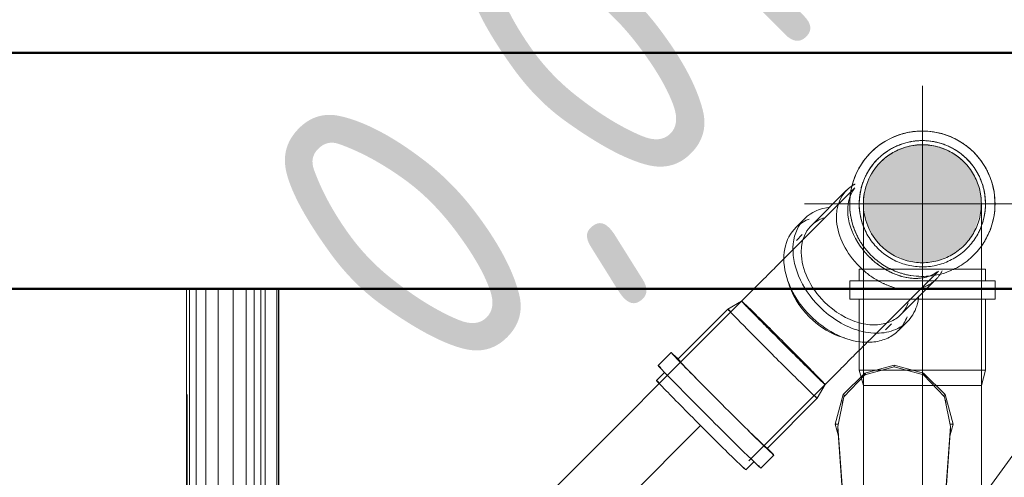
# Model space of a CAD drawing. Header units: millimetres. Extents: x -121 to 21670, y 1231 to 39176.
# Tile 26 of 72: x 9284 to 9701, y 35618 to 35812. Entities that reach past the tile are written whole.
import ezdxf

# ---------------------------------------------------------------- set-up
doc = ezdxf.new("R2010")
doc.units = ezdxf.units.MM
for name, pattern in [('ADSK_Осевая', [700, 500, -100, 0, -100]), ('ADSK_Скрыто', [300, 150, -150]), ('ADSK_Штриховая_ш3 п1_5', [225, 150, -75])]:
    doc.linetypes.add(name, pattern=pattern)
for name, color, linetype, lineweight in [('A-DETL-____-HDLN', 90, 'ADSK_Скрыто', 9), ('A-DETL-____-MBND', 5, 'ADSK_Штриховая_ш3 п1_5', 20), ('A-WALL-____-MCUT', 113, 'Continuous', 50), ('A-WALL-____-OTLN', 113, 'Continuous', 20), ('M-EQPM-____-OTLN', 50, 'Continuous', 20), ('P-PIPE-____-CNTR', 3, 'ADSK_Осевая', 20), ('P-PIPE-____-IDEN', 2, 'Continuous', 20), ('P-PIPE-____-OTLN', 3, 'Continuous', 20)]:
    doc.layers.add(name, color=color, linetype=linetype, lineweight=lineweight)
doc.styles.add('GOST Common_1', font='GOST_Common.ttf', dxfattribs={"width": 0.9, "height": 125})

# ---------------------------------------------------------------- blocks, each defined once
blk = doc.blocks.new('Прямая форма - V line-611855-В_Этаж 02_Канализация')
at = {"layer": 'A-WALL-____-MCUT', "color": 9}
for p, q in [((4180, 100), (1000, 100)), ((1000, 0), (4180, 0))]:
    blk.add_line(p, q, dxfattribs=at)
blk = doc.blocks.new('Прямая форма - SW - 014-611856-В_Этаж 02_Канализация')
blk.add_blockref('Прямая форма - V line-611855-В_Этаж 02_Канализация', (0, 0))
blk = doc.blocks.new('Прямая форма - V line-609801-В_Этаж 02_Канализация')
at = {"layer": 'M-EQPM-____-OTLN', "color": 253}
for p, q in [((-299.99, 0), (-299.99, -183.27)), ((-291.73, 0), (-291.73, -183.27)), ((-286.45, 0), (-286.45, -183.27)), ((-280.15, 0), (-280.15, -183.27)), ((-261.6, 0), (-261.6, -183.27)), ((-260.84, 0), (-260.84, -183.27)), ((-298.6, 0), (-298.6, -183.27)), ((-295.82, 0), (-295.82, -183.27)), ((-274.68, 0), (-274.68, -183.27)), ((-271.3, 0), (-271.3, -183.27)), ((-268.48, 0), (-268.48, -183.27)), ((-266.64, 0), (-266.64, -183.27)), ((-260.87, -183.24), (-260.87, 0)), ((-12.5, -35.67), (0, -32.32)), ((0, -33.04), (-12.47, -36.48)), ((12.5, -35.67), (0, -32.32)), ((0, -32.32), (0, -33.04)), ((12.47, -36.48), (0, -33.04)), ((-21.65, -44.82), (-12.5, -35.67)), ((-12.47, -36.48), (-21.3, -45.79)), ((-12.5, -35.67), (-12.03, -36.48)), ((12.03, -36.48), (12.5, -35.67)), ((12.47, -36.48), (21.3, -45.8)), ((12.5, -35.67), (21.65, -44.82)), ((-25, -57.32), (-21.65, -44.82)), ((-21.3, -45.79), (-23.89, -58.26)), ((-20.82, -45.3), (-21.65, -44.82)), ((20.82, -45.3), (21.65, -44.82)), ((21.3, -45.8), (23.89, -58.26)), ((21.65, -44.82), (25, -57.32)), ((-21.73, -47.12), (-22.2, -50.13)), ((22.2, -50.13), (21.73, -47.12)), ((-23.65, -62.37), (-25, -57.32)), ((-23.7, -57.32), (-25, -57.32)), ((-23.89, -58.26), (-20.95, -98.41)), ((-23.89, -58.26), (-23.89, -59.01)), ((20.95, -98.41), (23.89, -58.26)), ((25, -57.32), (23.65, -62.37)), ((23.7, -57.32), (25, -57.32)), ((23.89, -58.26), (23.89, -59.01)), ((-20.95, -99.15), (-23.89, -59.01)), ((23.89, -59.01), (20.95, -99.15))]:
    blk.add_line(p, q, dxfattribs=at)
blk = doc.blocks.new('Прямая форма - FU - 054-611907-В_Этаж 02_Канализация')
blk.add_blockref('Прямая форма - V line-609801-В_Этаж 02_Канализация', (0, 0))
blk = doc.blocks.new('V line_ifc_RVT-1-В_Этаж 02_Канализация')
at = {"layer": 'A-WALL-____-OTLN', "color": 253, "lineweight": 20, "rotation": 180}
blk.add_blockref('Прямая форма - SW - 014-611856-В_Этаж 02_Канализация', (31603.24, 35797.63), dxfattribs=at)
at = {"layer": 'M-EQPM-____-OTLN', "color": 253, "lineweight": 20}
blk.add_blockref('Прямая форма - FU - 054-611907-В_Этаж 02_Канализация', (29731.29, 35697.63), dxfattribs=at)
blk = doc.blocks.new('ADSK_ППР_Отвод канализационный - Отвод раструбный-581996-В_Этаж 02_Канализация')
at = {"layer": 'A-DETL-____-HDLN', "color": 12, "flags": 128}
for points in [[(29718.24, 35733.71), (29718.24, 35733.69), (29718.24, 35733.62), (29718.24, 35733.52), (29718.24, 35733.37)], [(29768.24, 35733.32), (29768.24, 35733.48), (29768.24, 35733.6), (29768.24, 35733.67), (29768.24, 35733.7), (29768.24, 35733.71)]]:
    blk.add_lwpolyline(points, dxfattribs=at)
at = {"layer": 'A-DETL-____-HDLN', "color": 12}
for start, end in [(120, 124.5503), (55.4497, 60), (127.7012, 134.7177), (127.7999, 128.6079), (125.0049, 127.1875), (123.1576, 124.4513), (55.5487, 56.8424), (52.8125, 54.9951), (45, 52.2988), (51.3921, 52.2001), (168.8794, 182.7586), (358.4383, 11.1206)]:
    blk.add_arc((29743.24, 35733.71), 25, start, end, dxfattribs=at)
at = {"layer": 'P-PIPE-____-OTLN', "color": 22}
for p, q in [((29716.49, 35706.04), (29716.49, 35701.04)), ((29769.99, 35706.04), (29716.49, 35706.04)), ((29718.24, 35707.39), (29718.24, 35656.71)), ((29768.24, 35656.71), (29768.24, 35707.39)), ((29769.99, 35701.04), (29769.99, 35706.04)), ((29712.44, 35701.04), (29712.44, 35693.24)), ((29774.04, 35701.04), (29712.44, 35701.04)), ((29774.04, 35693.24), (29774.04, 35701.04)), ((29774.04, 35693.24), (29712.44, 35693.24)), ((29716.49, 35693.24), (29716.49, 35663.24)), ((29769.99, 35663.24), (29769.99, 35693.24)), ((29716.49, 35663.24), (29718.24, 35656.71)), ((29769.99, 35663.24), (29716.49, 35663.24)), ((29768.24, 35656.71), (29769.99, 35663.24)), ((29718.24, 35656.71), (29722.86, 35656.71)), ((29723.01, 35656.71), (29723.45, 35656.71)), ((29723.43, 35656.71), (29735.46, 35656.71)), ((29735.83, 35656.71), (29743.24, 35656.71)), ((29743.24, 35656.71), (29750.65, 35656.71)), ((29751.02, 35656.71), (29763.05, 35656.71)), ((29763.02, 35656.71), (29763.47, 35656.71)), ((29763.62, 35656.71), (29768.24, 35656.71))]:
    blk.add_line(p, q, dxfattribs=at)
at = {"layer": 'P-PIPE-____-OTLN', "color": 22, "flags": 128}
for points in [[(29718.24, 35733.37), (29718.24, 35733.18), (29718.24, 35732.95), (29718.24, 35732.68), (29718.24, 35732.37), (29718.24, 35732.02), (29718.24, 35731.63), (29718.24, 35731.2), (29718.24, 35730.73), (29718.24, 35730.23), (29718.24, 35729.69), (29718.24, 35729.11), (29718.24, 35728.5), (29718.24, 35727.85), (29718.24, 35727.17), (29718.24, 35726.47), (29718.24, 35725.72), (29718.24, 35724.96), (29718.24, 35724.16), (29718.24, 35723.33), (29718.24, 35722.48), (29718.24, 35721.61), (29718.24, 35720.71), (29718.24, 35719.79), (29718.24, 35718.86), (29718.24, 35717.9), (29718.24, 35716.93), (29718.24, 35715.94), (29718.24, 35714.94), (29718.24, 35713.92), (29718.24, 35712.9), (29718.24, 35711.86), (29718.24, 35710.82), (29718.24, 35709.78), (29718.24, 35708.73), (29718.24, 35707.67), (29718.24, 35707.39)], [(29768.24, 35707.39), (29768.24, 35708.44), (29768.24, 35709.49), (29768.24, 35710.54), (29768.24, 35711.58), (29768.24, 35712.62), (29768.24, 35713.65), (29768.24, 35714.66), (29768.24, 35715.67), (29768.24, 35716.66), (29768.24, 35717.64), (29768.24, 35718.6), (29768.24, 35719.54), (29768.24, 35720.47), (29768.24, 35721.37), (29768.24, 35722.25), (29768.24, 35723.11), (29768.24, 35723.94), (29768.24, 35724.74), (29768.24, 35725.52), (29768.24, 35726.27), (29768.24, 35726.99), (29768.24, 35727.67), (29768.24, 35728.33), (29768.24, 35728.95), (29768.24, 35729.53), (29768.24, 35730.09), (29768.24, 35730.6), (29768.24, 35731.08), (29768.24, 35731.52), (29768.24, 35731.92), (29768.24, 35732.28), (29768.24, 35732.6), (29768.24, 35732.88), (29768.24, 35733.12), (29768.24, 35733.32)]]:
    blk.add_lwpolyline(points, dxfattribs=at)
at = {"layer": 'P-PIPE-____-OTLN', "color": 22}
for radius, start, end in [(30.8, 90, 211.8191), (30.8, 327.729, 90), (26.75, 90, 200.3137), (26.75, 339.8318, 90), (25, 124.5669, 127.6843), (25, 52.3157, 55.4331)]:
    blk.add_arc((29743.24, 35733.71), radius, start, end, dxfattribs=at)
blk = doc.blocks.new('ADSK_ППР_Отвод канализационный_Составной - Отвод раструбный-1566265-В_Этаж 02_Канализация')
at = {"layer": 'A-DETL-____-HDLN', "color": 12}
for p, q in [((29714.65, 35740.48), (29713.97, 35739.79)), ((29721.53, 35676.64), (29750.01, 35705.12)), ((29734.03, 35686.67), (29748.96, 35701.59)), ((29734.03, 35686.67), (29748.96, 35701.59)), ((29727.66, 35680.3), (29730.15, 35682.79)), ((29727.66, 35680.3), (29730.15, 35682.79)), ((29733.01, 35679.92), (29736.89, 35683.8)), ((29733.01, 35679.92), (29736.89, 35683.8))]:
    blk.add_line(p, q, dxfattribs=at)
at = {"layer": 'A-DETL-____-HDLN', "color": 12, "flags": 128}
blk.add_lwpolyline([(29721.53, 35676.64), (29720.99, 35676.1), (29720.44, 35675.55), (29719.87, 35674.98), (29719.27, 35674.38), (29718.66, 35673.77), (29718.04, 35673.15), (29717.39, 35672.51), (29716.74, 35671.85), (29716.07, 35671.18)], dxfattribs=at)
at = {"layer": 'A-DETL-____-HDLN', "color": 12}
for radius, start, end in [(30.8, 85.9067, 102.7602), (30.8, 121.7939, 138.7602), (26.75, 104.0505, 121.4621), (26.75, 85.938, 102.6694), (26.75, 68.0505, 85.4621), (30.8, 49.9067, 66.7602), (25, 45, 225), (26.75, 121.938, 138.6694), (25, 120, 124.5503), (25, 60, 120), (26.75, 49.938, 66.6694), (25, 55.4497, 60), (25, 135, 225), (26.75, 140.0505, 157.4621), (25, 127.7012, 135), (25, 225, 45), (25, 225, 45), (25, 125.0049, 127.1875), (25, 52.8125, 54.9951), (25, 45, 52.2988), (26.75, 45, 49.4621), (26.75, 32.0505, 45), (26.75, 13.938, 30.6694), (30.8, 13.9067, 30.7602), (30.8, 157.9067, 174.7602), (26.75, 157.938, 174.6694), (26.75, 9, 13.4621), (26.75, 176.0505, 193.4621), (26.75, 356.0505, 9), (26.75, 349.323, 354.6694), (30.8, 337.9067, 354.7602), (30.8, 193.9067, 210.7602), (26.75, 193.938, 195.6628), (26.75, 195.9655, 225), (26.75, 333, 348.9594), (26.75, 225, 333), (30.8, 211.7878, 225), (30.8, 297, 326.0879), (30.8, 225, 249.3691), (30.8, 249.7035, 261), (30.8, 261, 293.7837), (30.8, 294.7541, 297)]:
    blk.add_arc((29743.24, 35733.71), radius, start, end, dxfattribs=at)
for centre, major_axis, ratio, start_param, end_param in [((29730.04, 35720.51), (-18.92, 18.92), 0.710633, 6.045691, 6.111597), ((29730.04, 35720.51), (-18.92, 18.92), 0.710633, 6.045691, 6.111597), ((29733.29, 35723.76), (-17.68, 17.68), 0.710633, 0.103526, 0.162559), ((29733.29, 35723.76), (-17.68, 17.68), 0.710633, 0.103526, 0.162559), ((29733.29, 35723.76), (-17.68, 17.68), 0.710633, 1.416023, 1.570796), ((29733.29, 35723.76), (-17.68, 17.68), 0.710633, 1.416023, 1.832596), ((29733.29, 35723.76), (-17.68, 17.68), 0.710633, 1.570796, 1.916942), ((29730.04, 35720.51), (-18.92, 18.92), 0.710633, 1.648013, 2.010796), ((29730.04, 35720.51), (-18.92, 18.92), 0.710633, 1.648013, 2.010796), ((29733.29, 35723.76), (-17.68, 17.68), 0.710633, 1.832596, 1.916942), ((29733.29, 35723.76), (-17.68, 17.68), 0.710633, 1.923927, 3.038066), ((29733.29, 35723.76), (-17.68, 17.68), 0.710633, 1.923927, 2.094395), ((29733.29, 35723.76), (-17.68, 17.68), 0.710633, 2.094395, 3.038066), ((29730.04, 35720.51), (-18.92, 18.92), 0.710633, 3.141593, 3.379087), ((29730.04, 35720.51), (-18.92, 18.92), 0.710633, 3.141593, 3.379087), ((29733.29, 35723.76), (-17.68, 17.68), 0.710633, 2.199115, 2.228512), ((29733.29, 35723.76), (-17.68, 17.68), 0.710633, 2.199115, 2.228512), ((29730.04, 35720.51), (-18.92, 18.92), 0.710633, 2.827433, 3.082773), ((29730.04, 35720.51), (-18.92, 18.92), 0.710633, 2.827433, 3.082773), ((29730.04, 35720.51), (-18.92, 18.92), 0.710633, 3.09243, 3.141593), ((29730.04, 35720.51), (-18.92, 18.92), 0.710633, 3.09243, 3.141593), ((29730.04, 35720.51), (-18.92, 18.92), 0.710633, 2.016694, 2.199115), ((29730.04, 35720.51), (-18.92, 18.92), 0.710633, 2.016694, 2.199115), ((29730.04, 35720.51), (-18.92, 18.92), 0.710633, 2.199115, 2.827433), ((29730.04, 35720.51), (-18.92, 18.92), 0.710633, 2.199115, 2.827433), ((29715.12, 35705.58), (-21.78, 21.78), 0.710633, 2.244657, 3.672053), ((29715.12, 35705.58), (-21.78, 21.78), 0.710633, 2.244657, 3.672053), ((29715.12, 35705.58), (-18.92, 18.92), 0.710633, 2.253255, 3.455752), ((29715.12, 35705.58), (-18.92, 18.92), 0.710633, 2.253255, 3.455752), ((29684.32, 35674.79), (-17.68, 17.68), 0.01, 0.933318, 0.942478), ((29711.24, 35701.7), (-21.78, 21.78), 0.710633, 2.400449, 3.455752), ((29711.24, 35701.7), (-21.78, 21.78), 0.710633, 2.400449, 3.455752)]:
    blk.add_ellipse(centre, major_axis=major_axis, ratio=ratio, start_param=start_param, end_param=end_param, dxfattribs=at)
at = {"layer": 'P-PIPE-____-OTLN', "color": 22}
for p, q in [((29713.95, 35739.77), (29686.17, 35711.99)), ((29711.13, 35739.42), (29696.2, 35724.5)), ((29711.13, 35739.42), (29696.2, 35724.5)), ((29693.34, 35727.36), (29689.46, 35723.48)), ((29693.34, 35727.36), (29689.46, 35723.48)), ((29692.32, 35720.62), (29689.83, 35718.13)), ((29692.32, 35720.62), (29689.83, 35718.13)), ((29673.13, 35698.96), (29666.65, 35692.47)), ((29666.65, 35692.47), (29660.79, 35689.09)), ((29660.79, 35689.09), (29639.58, 35667.88)), ((29636.71, 35670.74), (29631.2, 35665.22)), ((29702, 35657.11), (29708.49, 35663.6)), ((29634.06, 35662.36), (29630.53, 35658.82)), ((29698.62, 35651.26), (29702, 35657.11)), ((29677.41, 35630.05), (29698.62, 35651.26)), ((29674.76, 35621.67), (29680.27, 35627.18)), ((29668.36, 35620.99), (29671.89, 35624.53))]:
    blk.add_line(p, q, dxfattribs=at)
at = {"layer": 'P-PIPE-____-OTLN', "color": 22, "flags": 128}
for points in [[(29673.13, 35698.96), (29673.88, 35699.7), (29674.62, 35700.44), (29675.36, 35701.18), (29676.1, 35701.92), (29676.83, 35702.65), (29677.55, 35703.37), (29678.27, 35704.09), (29678.98, 35704.8), (29679.68, 35705.5), (29680.37, 35706.19), (29681.04, 35706.86), (29681.71, 35707.53), (29682.36, 35708.18), (29682.99, 35708.81), (29683.61, 35709.43), (29684.21, 35710.03), (29684.79, 35710.62), (29685.36, 35711.18), (29685.9, 35711.72), (29686.17, 35711.99)], [(29716.07, 35671.18), (29715.39, 35670.5), (29714.69, 35669.8), (29713.99, 35669.1), (29713.27, 35668.39), (29712.55, 35667.66), (29711.83, 35666.94), (29711.09, 35666.2), (29710.35, 35665.47), (29709.61, 35664.72), (29708.87, 35663.98), (29708.49, 35663.6)]]:
    blk.add_lwpolyline(points, dxfattribs=at)
at = {"layer": 'P-PIPE-____-OTLN', "color": 22}
for start, end in [(103.3599, 121.7), (67.3599, 85.7), (45, 49.7), (31.3599, 45), (139.3599, 157.7), (355.3599, 13.7), (175.3599, 193.7), (326.1817, 337.7)]:
    blk.add_arc((29743.24, 35733.71), 30.8, start, end, dxfattribs=at)
for centre, major_axis, ratio, start_param, end_param in [((29730.04, 35720.51), (-18.92, 18.92), 0.710633, 6.113457, 7.853982), ((29730.04, 35720.51), (-18.92, 18.92), 0.710633, 6.113457, 7.853982), ((29733.29, 35723.76), (-17.68, 17.68), 0.710633, 0.164549, 1.414033), ((29733.29, 35723.76), (-17.68, 17.68), 0.710633, 0.164549, 1.414033), ((29715.12, 35705.58), (-21.78, 21.78), 0.710633, 5.752725, 7.853982), ((29715.12, 35705.58), (-21.78, 21.78), 0.710633, 5.752725, 7.853982), ((29711.24, 35701.7), (-21.78, 21.78), 0.710633, 5.969026, 7.853982), ((29711.24, 35701.7), (-21.78, 21.78), 0.710633, 5.969026, 7.853982), ((29715.12, 35705.58), (-18.92, 18.92), 0.710633, 5.969026, 7.853982), ((29715.12, 35705.58), (-18.92, 18.92), 0.710633, 5.969026, 7.853982), ((29733.29, 35723.76), (-17.68, 17.68), 0.710633, 0.913081, 0.942478), ((29733.29, 35723.76), (-17.68, 17.68), 0.710633, 0.913081, 0.942478), ((29730.04, 35720.51), (-18.92, 18.92), 0.710633, 1.570796, 1.646128), ((29730.04, 35720.51), (-18.92, 18.92), 0.710633, 1.570796, 1.646128), ((29708.75, 35699.21), (-18.92, 18.92), 0.710633, 0.887118, 1.570796), ((29708.75, 35699.21), (-18.92, 18.92), 0.710633, 0.887118, 1.570796), ((29684.32, 35674.79), (-17.68, 17.68), 0.01, 0, 0.260895), ((29679.71, 35670.17), (-18.92, 18.92), 0.01, 0, 1.570796), ((29679.71, 35670.17), (-18.92, 18.92), 0.01, 5.969026, 6.280506), ((29684.32, 35674.79), (-17.68, 17.68), 0.01, 0.261799, 0.523275), ((29715.12, 35705.58), (-21.78, 21.78), 0.710633, 1.570796, 2.243019), ((29715.12, 35705.58), (-21.78, 21.78), 0.710633, 1.570796, 2.243019), ((29715.12, 35705.58), (-18.92, 18.92), 0.710633, 1.570796, 2.25137), ((29715.12, 35705.58), (-18.92, 18.92), 0.710633, 1.570796, 2.25137), ((29684.32, 35674.79), (-17.68, 17.68), 0.01, 0.785398, 0.929625), ((29684.32, 35674.79), (-17.68, 17.68), 0.01, 0.93636, 1.047039), ((29708.75, 35699.21), (-18.92, 18.92), 0.710633, 1.570796, 2.254475), ((29708.75, 35699.21), (-18.92, 18.92), 0.710633, 1.570796, 2.254475), ((29711.24, 35701.7), (-21.78, 21.78), 0.710633, 1.570796, 2.398812), ((29711.24, 35701.7), (-21.78, 21.78), 0.710633, 1.570796, 2.398812), ((29658.49, 35648.96), (-21.78, 21.78), 0.01, 5.750616, 7.853982), ((29658.49, 35648.96), (-18.92, 18.92), 0.01, 5.969026, 7.225663), ((29679.71, 35670.17), (-18.92, 18.92), 0.01, 1.570796, 3.141593), ((29652.98, 35643.45), (-21.78, 21.78), 0.01, 5.969026, 7.853982), ((29684.32, 35674.79), (-17.68, 17.68), 0.01, 2.094554, 2.205233), ((29684.32, 35674.79), (-17.68, 17.68), 0.01, 2.226847, 2.356194), ((29649.44, 35639.91), (-18.92, 18.92), 0.01, 5.969026, 7.853982), ((29684.32, 35674.79), (-17.68, 17.68), 0.01, 2.618318, 2.879793), ((29684.32, 35674.79), (-17.68, 17.68), 0.01, 2.880698, 3.141593), ((29679.71, 35670.17), (-18.92, 18.92), 0.01, 3.144272, 3.455752), ((29658.49, 35648.96), (-21.78, 21.78), 0.01, 1.570796, 3.674162), ((29652.98, 35643.45), (-21.78, 21.78), 0.01, 1.570796, 3.455752), ((29649.44, 35639.91), (-18.92, 18.92), 0.01, 1.570796, 3.455752), ((29658.49, 35648.96), (-18.92, 18.92), 0.01, 2.199115, 3.455752)]:
    blk.add_ellipse(centre, major_axis=major_axis, ratio=ratio, start_param=start_param, end_param=end_param, dxfattribs=at)
blk = doc.blocks.new('ADSK_M_Трубы_Уклоны - Фактический_0_0Х0_Знак слева-556982-В_Этаж 02_Канализация')
at = {"layer": 'P-PIPE-____-IDEN'}
for q in [(2, 2), (2, 0)]:
    blk.add_line((0, 0), q, dxfattribs=at)

msp = doc.modelspace()

# ---------------------------------------------------------------- hatches: boundary and pattern name
at = {"layer": 'P-PIPE-____-OTLN'}
msp.add_hatch(color=256, dxfattribs=at).paths.add_polyline_path([(9666.0919, 35708.7062), (9672.5624, 35709.558), (9678.5919, 35712.0555), (9684.3585, 35716.796), (9687.7425, 35721.2062), (9690.5184, 35729.35), (9691.0919, 35733.7062), (9690.24, 35740.1767), (9687.7425, 35746.2062), (9683.7696, 35751.3838), (9678.5919, 35755.3568), (9672.5624, 35757.8543), (9666.0919, 35758.7062), (9659.6214, 35757.8543), (9653.5919, 35755.3568), (9647.5324, 35750.2347), (9644.4412, 35746.2062), (9641.9437, 35740.1767), (9641.0919, 35733.7062), (9641.9437, 35727.2357), (9644.4412, 35721.2062), (9648.4142, 35716.0285), (9653.5919, 35712.0555), (9659.8078, 35709.5335)])

# ---------------------------------------------------------------- linework, layer by layer
at = {"layer": 'A-DETL-____-HDLN', "color": 12}
for p, q in [((9658.6381, 35656.7062), (9658.3631, 35656.7062)), ((9673.8206, 35656.7062), (9673.5457, 35656.7062))]:
    msp.add_line(p, q, dxfattribs=at)
for start_param, end_param in [(4.71238898, 6.28318531), (3.14159265, 4.71238898), (2.20706397, 2.22447912)]:
    msp.add_ellipse((9607.1782, 35674.7925), major_axis=(-17.6777, 17.6777), ratio=0.0099995, start_param=start_param, end_param=end_param, dxfattribs=at)
at = {"layer": 'A-DETL-____-MBND', "color": 22}
for p, q in [((9589.5006, 35692.4702), (9273.1195, 35376.0892)), ((9274.3191, 35306.578), (9624.8559, 35657.1149)), ((9572.1063, 35639.7206), (9276.3864, 35344.0007))]:
    msp.add_line(p, q, dxfattribs=at)
for start_param, end_param in [(0, 0.92978383), (0.93651874, 1.57079633), (1.57079633, 2.20507392), (2.22646918, 3.14159265)]:
    msp.add_ellipse((9607.1782, 35674.7925), major_axis=(-17.6777, 17.6777), ratio=0.0099995, start_param=start_param, end_param=end_param, dxfattribs=at)
at = {"layer": 'P-PIPE-____-CNTR', "color": 22}
for p, q in [((9666.0919, 35683.7062), (9666.0919, 35783.7062)), ((9616.0919, 35733.7062), (9716.0919, 35733.7062)), ((9666.0919, 35708.8511), (9666.0919, 35707.3904)), ((9666.0919, 35707.3904), (9666.0919, 35656.7062)), ((9666.0919, 35473.7062), (9666.0919, 35656.7062))]:
    msp.add_line(p, q, dxfattribs=at)
at = {"layer": 'P-PIPE-____-IDEN'}
msp.add_line((9658.7412, 35564.4326), (10039.0216, 36087.3385), dxfattribs=at)
at = {"layer": 'P-PIPE-____-OTLN', "color": 22}
for p, q in [((9641.0919, 35656.7062), (9641.0919, 35473.7062)), ((9645.7089, 35656.7062), (9641.0919, 35656.7062)), ((9658.3158, 35656.7062), (9646.2817, 35656.7062)), ((9673.4982, 35656.7062), (9658.6856, 35656.7062)), ((9685.9021, 35656.7062), (9673.8679, 35656.7062)), ((9691.0919, 35656.7062), (9686.4749, 35656.7062)), ((9691.0919, 35473.7062), (9691.0919, 35656.7062))]:
    msp.add_line(p, q, dxfattribs=at)

# ---------------------------------------------------------------- block references
at = {"lineweight": 9}
msp.add_blockref('V line_ifc_RVT-1-В_Этаж 02_Канализация', (-20077.1477, 0), dxfattribs=at)
at = {"layer": 'A-DETL-____-HDLN', "color": 12}
for name in ['ADSK_ППР_Отвод канализационный_Составной - Отвод раструбный-1566265-В_Этаж 02_Канализация', 'ADSK_ППР_Отвод канализационный - Отвод раструбный-581996-В_Этаж 02_Канализация']:
    msp.add_blockref(name, (-20077.1477, 0), dxfattribs=at)
at = {"layer": 'P-PIPE-____-IDEN', "xscale": 49.99999999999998, "yscale": 49.99999999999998, "zscale": 49.99999999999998, "rotation": 45.00000000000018}
msp.add_blockref('ADSK_M_Трубы_Уклоны - Фактический_0_0Х0_Знак слева-556982-В_Этаж 02_Канализация', (9354.5286, 35511.4122), dxfattribs=at)

# ---------------------------------------------------------------- texts
at = {"layer": 'P-PIPE-____-IDEN', "lineweight": 9, "insert": (9375.7279, 35739.5328), "char_height": 125, "width": 310.253062, "attachment_point": 1, "rotation": 45, "style": 'GOST Common_1'}
msp.add_mtext('0,01', dxfattribs=at)

doc.saveas('drawing.dxf')
